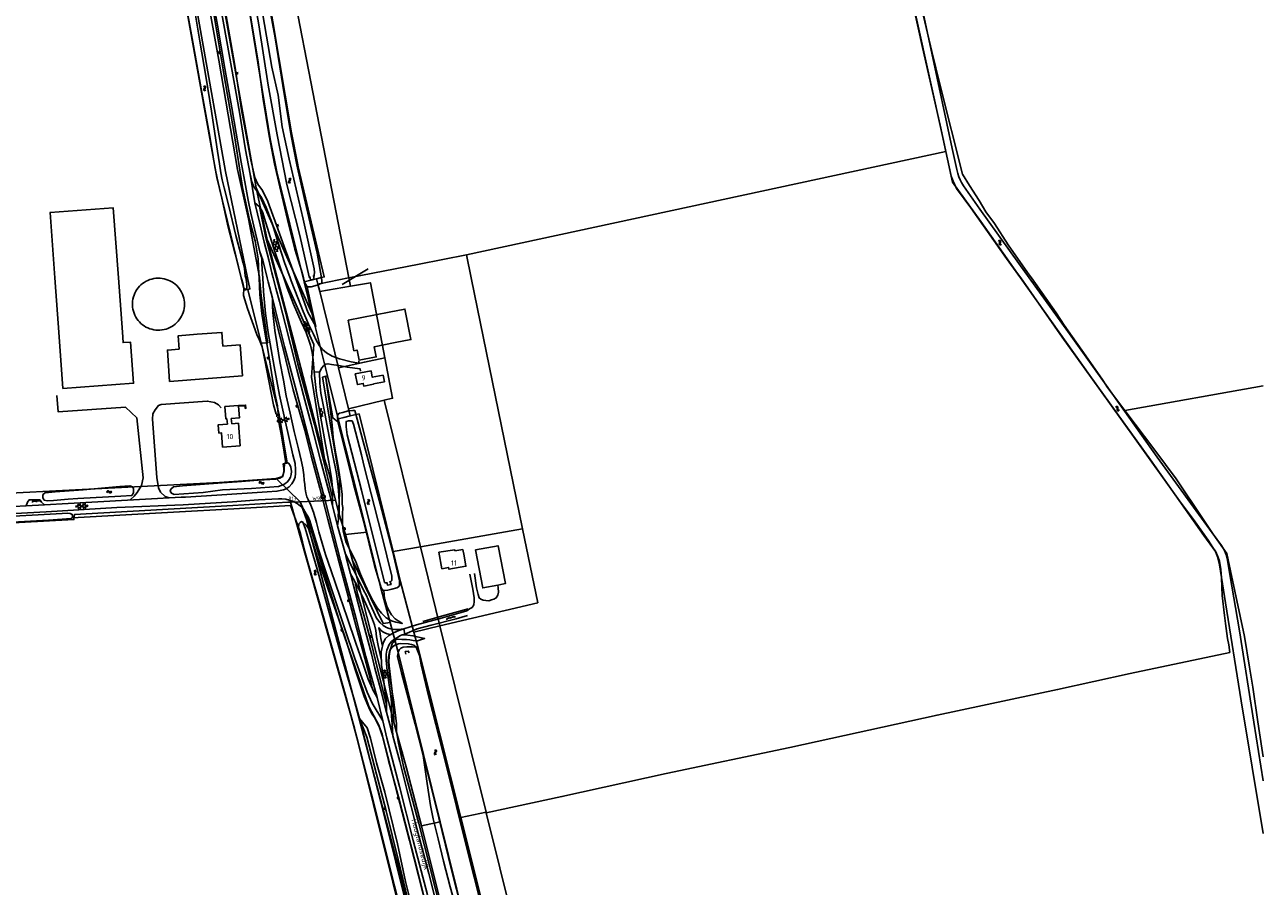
# Model space of a CAD drawing. Header units: metres. Extents: x 51973 to 58000, y 375000 to 380663.
# Tile 30 of 56: x 57402 to 58000, y 376706 to 377122. Entities that reach past the tile are written whole.
import ezdxf
from ezdxf.enums import TextEntityAlignment as Align

# ---------------------------------------------------------------- set-up
doc = ezdxf.new("R2010")
doc.units = ezdxf.units.M
doc.header["$LTSCALE"] = 0.1
doc.layers.get('0').update_dxf_attribs({"linetype": 'CONTINUOUS'})
doc.layers.add('B-WA-OG-TOPOGRAFIE-G', color=253, linetype='CONTINUOUS')
doc.styles.add('ISOCP', font='ISOCP.shx', dxfattribs={"height": 1.8})

# ---------------------------------------------------------------- blocks, each defined once
blk = doc.blocks.new('M01')
at = {"color": 0}
for radius in [1.05, 0.625]:
    blk.add_circle((0, 0), radius, dxfattribs=at)
blk = doc.blocks.new('BIJPIJL')
at = {"color": 0}
blk.add_line((0, 0), (1, 0), dxfattribs=at)
blk = doc.blocks.new('S016')
at = {"color": 0, "linetype": 'Continuous'}
for points in [[(0.01, -0.38), (2.65, 1.15)], [(2.65, -1.15), (0.01, 0.38)], [(5.07, -1.15), (1.09, 1.15)], [(1.09, -1.15), (5.07, 1.15)], [(6.16, -0.38), (3.51, 1.15)], [(3.51, -1.15), (6.16, 0.37)]]:
    blk.add_lwpolyline(points, dxfattribs=at)
blk = doc.blocks.new('S026')
at = {"color": 0}
for p, q in [((0, 0), (4.4, 0)), ((0.2, 0.5), (0.2, 0)), ((1.2, 0), (1.2, -0.5)), ((2.2, 0.5), (2.2, 0)), ((3.2, 0), (3.2, -0.5)), ((4.2, 0.5), (4.2, 0))]:
    blk.add_line(p, q, dxfattribs=at)
blk = doc.blocks.new('S012')
at = {"color": 0}
for p, q in [((1.18, 2.05), (0, 0)), ((1.18, -2.05), (0, 0)), ((1.4, 0), (0.21, -2.05)), ((1.4, 0), (0.22, 2.05))]:
    blk.add_line(p, q, dxfattribs=at)
blk = doc.blocks.new('S05')
at = {"color": 0}
for p, q in [((0.08, 0.3), (0.38, 0.59)), ((0.11, -0.19), (0.41, 0.09)), ((0.38, 0.59), (0.68, 0.71)), ((0.41, 0.09), (0.71, 0.21)), ((0.68, 0.71), (1.01, 0.62)), ((0.71, 0.21), (1.02, 0.12)), ((1.01, 0.62), (1.33, 0.37)), ((1.02, 0.12), (1.36, -0.12)), ((1.33, 0.37), (1.66, 0.13)), ((1.66, 0.13), (1.97, 0.04)), ((1.97, 0.04), (2.28, 0.16)), ((2.28, 0.16), (2.58, 0.44)), ((1.36, -0.12), (1.68, -0.37)), ((1.68, -0.37), (2, -0.46)), ((2, -0.46), (2.31, -0.33)), ((2.31, -0.33), (2.61, -0.05))]:
    blk.add_line(p, q, dxfattribs=at)
blk = doc.blocks.new('S04')
at = {"color": 0}
for p, q in [((0, 0.5), (0.5, 0.5)), ((0, 0.25), (1, 0.25)), ((0, 0), (0.5, 0)), ((0, -0.25), (1, -0.25)), ((0, -0.5), (0.5, -0.5))]:
    blk.add_line(p, q, dxfattribs=at)

msp = doc.modelspace()

# ---------------------------------------------------------------- linework, layer by layer
at = {"layer": 'B-WA-OG-TOPOGRAFIE-G'}
for points in [[(57515.359, 377000), (57515.288, 377002.031), (57514.95, 377009.207), (57513.39, 377017.96), (57510.786, 377028.056), (57507.353, 377043.691), (57503.285, 377069.735), (57498.456, 377097.666), (57493.42, 377128.483), (57489.997, 377145.027), (57487.119, 377159.334), (57483.844, 377175.523), (57481.028, 377192.766), (57477.253, 377215.653), (57473.78, 377231.601), (57472.81, 377235.911), (57470.692, 377248.484), (57467.794, 377267.376), (57465.202, 377282.03), (57464.52, 377286.107)], [(57809.045, 377250.171), (57802.904, 377279.777), (57802.161, 377281.873), (57800.885, 377282.08), (57799.563, 377281.512), (57798.859, 377280.009), (57799.906, 377275.481), (57810.812, 377225.61), (57826.216, 377154.474), (57845.336, 377067.767), (57849.418, 377049.099), (57850.33, 377046.729), (57851.92, 377043.148), (57858.833, 377033.813), (57876.123, 377009.382)], [(57803.124, 377278.315), (57810.851, 377241.007), (57827.786, 377161.904), (57830.408, 377150.789), (57835.248, 377129.809), (57840.074, 377109.436), (57844.038, 377092.892), (57854.865, 377050.158), (57858.305, 377044.651), (57862.868, 377037.389), (57866.057, 377031.89), (57870.229, 377026.369), (57876.942, 377016.057), (57886.297, 377002.683), (57888.197, 377000)], [(57799.274, 377277.055), (57809.886, 377228.471), (57817.249, 377194.646), (57825.865, 377155.25), (57835.614, 377111.355), (57844.044, 377073.868), (57846.783, 377061.143)], [(57545.485, 377000), (57543.451, 377011.97), (57537.195, 377038.834), (57533.535, 377054.711), (57530.791, 377068.614), (57527.629, 377087.959), (57523.048, 377115.901), (57518.831, 377139.489), (57513.619, 377166.345), (57507.679, 377195.347), (57503.677, 377217.682), (57502.539, 377222.671), (57501.928, 377223.484), (57500.562, 377223.897), (57499.318, 377224.059), (57497.574, 377223.909), (57496.289, 377223.467), (57494.957, 377222.962), (57494.397, 377222.37), (57494.12, 377221.45), (57494.201, 377219.795), (57495.276, 377211.584), (57498.338, 377197.093), (57501.761, 377179.538)], [(57501.44, 377224.79), (57505.53, 377208.7), (57515.8, 377160.27), (57531.01, 377070.1), (57533.988, 377054.577)], [(57514.807, 377226.952), (57558.62, 377000.02)], [(57532.938, 377000), (57531.589, 377003.821), (57527.461, 377015.193), (57523.7, 377025.491), (57519.651, 377036.918), (57516.957, 377042.197), (57514.792, 377045.28), (57513.286, 377048.513), (57511.368, 377056.998), (57506.935, 377081.184), (57503.675, 377102.662), (57499.289, 377127.521), (57496.03, 377144.409), (57494.935, 377154.591), (57494.2, 377165.677), (57493.455, 377179.262), (57492.691, 377193.464), (57492.263, 377208.202), (57492.138, 377217.292), (57492.314, 377219.225), (57492.701, 377220.993), (57493.278, 377221.91), (57494.957, 377222.962)], [(57492.79, 377222.98), (57495.363, 377148.567), (57513.992, 377043.513)], [(57492.79, 377222.98), (57496.15, 377205.89), (57505.93, 377158.67), (57520.78, 377067.17), (57523.95, 377051.24), (57536.601, 377000)], [(57539.91, 377000), (57539.455, 377000.518), (57535.088, 377020.574), (57528.693, 377045.096), (57524.072, 377069.19), (57519.73, 377093.12), (57515.29, 377122.251), (57509.608, 377154.528), (57501.122, 377198.238), (57496.415, 377219.342)], [(57497.966, 377219.44), (57499.07, 377219.53), (57499.681, 377219.313), (57503.427, 377200.747), (57513.591, 377147.807), (57521.542, 377101.768), (57524.529, 377088.232), (57526.477, 377072.972), (57529.868, 377057.337), (57536.575, 377028.334), (57541.914, 377004.412), (57542.095, 377002.587), (57541.786, 377000.199)], [(57822.602, 377188.134), (57831.949, 377146.117), (57840.058, 377108.552), (57849.892, 377062.457), (57852.072, 377052.412), (57852.54, 377050.516), (57853.127, 377048.799), (57853.754, 377047.33), (57854.397, 377046.133), (57855.392, 377044.43), (57863.157, 377033.28), (57882, 377006.925), (57886.998, 377000)], [(57501.761, 377179.538), (57506.291, 377158.414), (57508.801, 377140.354), (57511.777, 377123.742), (57514.97, 377104.167), (57517.341, 377086.34), (57520.162, 377068.64), (57522.821, 377055.083), (57525.822, 377041.852), (57529.742, 377025.547), (57532.66, 377013.941), (57535.765, 377003.574)], [(57472.878, 377171.454), (57494.889, 377048.452), (57506.695, 377000)], [(57478.995, 377165.062), (57499.127, 377051.491), (57509.798, 377000)], [(57515.617, 377000), (57515.588, 377000.366), (57510.22, 377028.49), (57504.884, 377052.412), (57495.944, 377105.158), (57485.229, 377164.609)], [(57514.429, 377018.209), (57512.89, 377025.021), (57511.339, 377031.262), (57510.136, 377037.601), (57508.793, 377044.586), (57506.777, 377055.974), (57504.265, 377069.977), (57502.238, 377082.217), (57498.901, 377101.091), (57495.311, 377122.167), (57491.83, 377140.709)], [(57479.422, 377136.175), (57483.408, 377113.93), (57487.698, 377089.646), (57491.546, 377068.257), (57493.156, 377058.504), (57494.051, 377053.644), (57495.05, 377048.259), (57497.322, 377038.51), (57500.156, 377026.054), (57503.889, 377011.681), (57506.512, 377000.777), (57506.761, 377000)], [(57496.239, 377133.778), (57499.871, 377114.208), (57503.211, 377095.455), (57505.827, 377080.125), (57508.82, 377061.847), (57510.973, 377050.074)], [(57508.885, 377000), (57508.665, 377001.09), (57508.331, 377004.591), (57507.707, 377007.154), (57505.926, 377013.944), (57504.189, 377020.516), (57500.698, 377034.703), (57498.474, 377043.56), (57497.531, 377047.44), (57496.964, 377050.709), (57496.257, 377055.049), (57495.314, 377061.182), (57493.989, 377069.725), (57492.433, 377080.576), (57489.798, 377096.51), (57486.692, 377114.423), (57484.044, 377130.77)], [(57846.783, 377061.143), (57615.452, 377011.171)], [(57846.783, 377061.143), (57849.969, 377046.338), (57863.666, 377027.325), (57881.404, 377002.187), (57882.938, 377000)], [(57510.973, 377050.074), (57511.91, 377046.441), (57512.647, 377044.443)], [(57510.973, 377050.074), (57513.361, 377036.307)], [(57534.17, 377053.63), (57533.988, 377054.577)], [(57534.17, 377053.63), (57546.78, 377000.48), (57544.817, 377000)], [(57530.309, 377000), (57527.621, 377007.395), (57524.757, 377016.468), (57521.696, 377026.541), (57518.794, 377034.094), (57516.553, 377038.862), (57514.65, 377041.653), (57513.206, 377043.602), (57512.647, 377044.443)], [(57513.992, 377043.513), (57533.297, 377000)], [(57513.992, 377043.513), (57519.183, 377018.581)], [(57414.459, 377031.598), (57444.978, 377033.817), (57447.452, 377000)], [(57513.361, 377036.307), (57515.833, 377025.743), (57517.886, 377017.319)], [(57513.361, 377036.307), (57515.426, 377034.599), (57515.523, 377034.443), (57517.075, 377031.935), (57518.587, 377026.646), (57522.084, 377015.276), (57526.114, 377003.277), (57527.234, 377000)], [(57523.837, 377000), (57523.515, 377001.263), (57518.417, 377020.21), (57515.523, 377034.443)], [(57414.423, 377031.596), (57414.459, 377031.598)], [(57416.77, 377000), (57414.459, 377031.598)], [(57516.711, 377006.766), (57516.609, 377009.023), (57516.387, 377010.436), (57515.797, 377012.698), (57514.429, 377018.209)], [(57517.886, 377017.319), (57520.115, 377008.753), (57521.502, 377002.487), (57522.16, 377000)], [(57519.183, 377018.581), (57527.471, 377000)], [(57519.183, 377018.581), (57524.063, 377000)], [(57519.243, 377000), (57517.177, 377008.589), (57515.797, 377012.698)], [(57615.452, 377011.171), (57592.66, 377006.73), (57558.62, 377000.02)], [(57617.737, 377000), (57615.452, 377011.171)], [(57882.801, 377000), (57876.123, 377009.382)], [(57517.098, 377000), (57516.981, 377001.875), (57516.711, 377006.766)], [(57535.765, 377003.574), (57536.717, 377000)], [(57447.452, 377000), (57449.366, 376973.844), (57449.692, 376968.795), (57453.294, 376969.058), (57454.753, 376949.124), (57420.675, 376946.631), (57418.847, 376971.611), (57416.77, 377000)], [(57479.34, 376987.313), (57479.302, 376988.311), (57479.186, 376989.304), (57478.991, 376990.283), (57478.718, 376991.245), (57478.37, 376992.181), (57477.949, 376993.087), (57477.457, 376993.957), (57476.897, 376994.784), (57476.274, 376995.565), (57475.59, 376996.294), (57474.851, 376996.966), (57474.061, 376997.577), (57473.224, 376998.123), (57472.347, 376998.601), (57471.434, 376999.008), (57470.493, 376999.342), (57469.527, 376999.599), (57468.544, 376999.779), (57467.55, 376999.88), (57466.552, 376999.902), (57465.554, 376999.844), (57464.564, 376999.707), (57463.589, 376999.492), (57462.633, 376999.201), (57461.704, 376998.834), (57460.807, 376998.394), (57459.947, 376997.885), (57459.131, 376997.309), (57458.363, 376996.67), (57457.648, 376995.971), (57456.991, 376995.219), (57456.396, 376994.416), (57455.867, 376993.569), (57455.406, 376992.682), (57455.018, 376991.762), (57454.704, 376990.813), (57454.466, 376989.843)], [(57506.695, 377000), (57508.122, 376994.145), (57509.909, 376994.445)], [(57506.761, 377000), (57507.068, 376999.043)], [(57507.068, 376999.043), (57507.677, 376996.805), (57508.015, 376995.026), (57508.725, 376994.584), (57509.316, 376994.566), (57509.506, 376995.335), (57509.397, 376996.706), (57509.23, 376998.292)], [(57509.23, 376998.292), (57508.885, 377000)], [(57509.798, 377000), (57510.896, 376994.7), (57509.909, 376994.445)], [(57515.639, 376992.042), (57515.359, 377000)], [(57519.558, 376968.662), (57519.26, 376970.346), (57516.287, 376991.397), (57515.617, 377000)], [(57518.49, 376982.835), (57517.506, 376993.483), (57517.098, 377000)], [(57596.676, 376702.057), (57589.804, 376728.247), (57583.09, 376754.333), (57577.046, 376777.799), (57575.046, 376786.061), (57572.305, 376797.381), (57571.003, 376802.058), (57566.84, 376817.26), (57562.143, 376835.336), (57558.007, 376851.045), (57554.652, 376863.625), (57551.506, 376876.188), (57546.979, 376893.857), (57540.088, 376919.794), (57533.376, 376945.152), (57527.7, 376966.867), (57523.324, 376984.243), (57521.767, 376990.198), (57519.692, 376998.131), (57519.243, 377000)], [(57522.16, 377000), (57523.465, 376995.069), (57525.196, 376988.583), (57528.147, 376977.45), (57530.526, 376967.823), (57533.611, 376955.808), (57536.844, 376943.348), (57540.522, 376929.49), (57544.891, 376912.596), (57549.238, 376896.414), (57550.818, 376890.086), (57553.26, 376880.306), (57556.994, 376866.607), (57557.419, 376865.047), (57559.464, 376857.151), (57560.779, 376852.073), (57564.272, 376838.458), (57566.943, 376828.582), (57569.552, 376818.462), (57571.3, 376811.576), (57574.419, 376799.863), (57576.71, 376790.628), (57576.801, 376790.286), (57579.509, 376780.124), (57579.841, 376778.903), (57583.227, 376766.46), (57586.833, 376752.32), (57590.883, 376736.527), (57597.248, 376712.348), (57602.469, 376691.936)], [(57550.852, 376893.831), (57547.624, 376907.392), (57542.104, 376929.176), (57534.044, 376958.387), (57528.028, 376983.576), (57523.837, 377000)], [(57524.063, 377000), (57532.394, 376968.276), (57546.903, 376912.639)], [(57527.234, 377000), (57528.87, 376995.211), (57531.999, 376987.38), (57535.663, 376978.85), (57538.049, 376973.657), (57539.389, 376970.019), (57540.096, 376967.548), (57540.901, 376963.981), (57541.488, 376960.495), (57541.693, 376958.512), (57542.015, 376954.678), (57544.566, 376954.563), (57545.572, 376956.555), (57546.519, 376957.611), (57547.524, 376958.303), (57548.547, 376958.582), (57550.36, 376958.18), (57553.825, 376957.709), (57557.827, 376956.957), (57564.162, 376956.044), (57564.306, 376954.99)], [(57527.471, 377000), (57541.834, 376967.801), (57540.702, 376952.126), (57546.903, 376912.639)], [(57563.436, 376959.778), (57563.545, 376958.783), (57559.879, 376959.563), (57554.089, 376960.975), (57550.648, 376962.289), (57547.871, 376963.842), (57546.026, 376965.387), (57544.486, 376967.189), (57543.147, 376969.698), (57541.556, 376972.898), (57539.226, 376977.67), (57536.574, 376983.872), (57534.106, 376990.332), (57530.782, 376998.699), (57530.309, 377000)], [(57538.553, 376995.666), (57540.203, 376988.162), (57542.725, 376976.498), (57538.851, 376983.443), (57534.972, 376994.241), (57532.938, 377000)], [(57533.297, 377000), (57540.809, 376983.069)], [(57536.601, 377000), (57537.07, 376998.1)], [(57536.717, 377000), (57537.247, 376998.008), (57538.553, 376995.666), (57540.435, 376995.688), (57543.331, 376996.569), (57545.624, 376997.526), (57545.706, 376998.7), (57545.485, 377000)], [(57537.07, 376998.1), (57543.1, 376999.58)], [(57537.07, 376998.1), (57540.809, 376983.069)], [(57539.994, 377000), (57539.841, 377000.687)], [(57540.022, 376999.872), (57539.91, 377000)], [(57541.833, 377000), (57541.953, 376999.487), (57540.185, 376999.14), (57539.994, 377000)], [(57541.552, 377001.199), (57541.833, 377000)], [(57544.817, 377000), (57543.1, 376999.58)], [(57543.1, 376999.58), (57543.71, 376997.08)], [(57543.71, 376997.08), (57544.47, 376997.23), (57558.519, 377000)], [(57543.71, 376997.08), (57544.614, 376993.393)], [(57558.519, 377000), (57558.62, 377000.02)], [(57558.62, 377000.02), (57558.624, 377000)], [(57558.624, 377000), (57559.4, 376996)], [(57559.4, 376996), (57569.1, 376997.71), (57576.031, 376961.411)], [(57642.521, 376878.863), (57617.737, 377000)], [(58000, 376731.75), (57989.282, 376795.831), (57981.724, 376843.075), (57978.859, 376861.517), (57977.965, 376865.329), (57977.505, 376866.652), (57976.899, 376867.976), (57971.396, 376875.647), (57945.523, 376912.168), (57916.375, 376952.829), (57882.801, 377000)], [(57882.938, 377000), (57902.965, 376971.448), (57920.598, 376946.774), (57938.179, 376922.332), (57959.557, 376892.406), (57967.11, 376882.161), (57973.484, 376873.358), (57975.623, 376869.817), (57977.19, 376867.732), (57978.282, 376865.052), (57978.931, 376863.247), (57979.47, 376859.222), (57979.867, 376855.288), (57979.956, 376850.551), (57980.21, 376846.706), (57981.279, 376837.069), (57981.818, 376833.045), (57982.829, 376825.834), (57983.391, 376822.79), (57983.96, 376819.169)], [(57886.998, 377000), (57905.638, 376974.17), (57924.123, 376948.205), (57948.876, 376913.51), (57975.311, 376876.942), (57979.885, 376870.757), (57981.333, 376868.376), (57982.155, 376866.293), (57982.697, 376863.697), (57983.849, 376856.789), (57988.568, 376829.508), (57995.509, 376785.524), (58000, 376757.183)], [(57888.197, 377000), (57900.07, 376983.234), (57903.881, 376977.144), (57914.415, 376962.329), (57922.539, 376950.628), (57924.91, 376947.139), (57933.268, 376935.945)], [(57508.015, 376995.026), (57507.818, 376991.526)], [(57507.818, 376991.526), (57509.792, 376985.198)], [(57509.909, 376994.445), (57516.394, 376968.439)], [(57515.639, 376992.042), (57516.756, 376982.789), (57518.103, 376973.829), (57519.664, 376964.446), (57521.376, 376954.289), (57522.992, 376944.231), (57524.166, 376938.28), (57524.635, 376934.343)], [(57544.614, 376993.393), (57559.4, 376996)], [(57544.614, 376993.393), (57553.627, 376956.629)], [(57454.466, 376989.843), (57454.306, 376988.857), (57454.225, 376987.862), (57454.223, 376986.863), (57454.301, 376985.867), (57454.458, 376984.881), (57454.692, 376983.91), (57455.003, 376982.961), (57455.388, 376982.039), (57455.845, 376981.151), (57456.371, 376980.303), (57456.963, 376979.498), (57457.617, 376978.743), (57458.329, 376978.043), (57459.095, 376977.401), (57459.908, 376976.822), (57460.766, 376976.31), (57461.661, 376975.867), (57462.589, 376975.497), (57463.543, 376975.202), (57464.517, 376974.983), (57465.506, 376974.843), (57466.503, 376974.781), (57467.501, 376974.799), (57468.495, 376974.896), (57469.479, 376975.072), (57470.445, 376975.326), (57471.387, 376975.655), (57472.301, 376976.058), (57473.18, 376976.532), (57474.018, 376977.075), (57474.811, 376977.683), (57475.553, 376978.352), (57476.239, 376979.077), (57476.866, 376979.855), (57477.429, 376980.68), (57477.924, 376981.547), (57478.349, 376982.451), (57478.701, 376983.385), (57478.978, 376984.345), (57479.177, 376985.324), (57479.298, 376986.315), (57479.34, 376987.313)], [(57523.613, 376934.197), (57522.352, 376938.669), (57520.052, 376950.397), (57518.136, 376960.28), (57516.899, 376966.741), (57515.605, 376969.92), (57514.286, 376972.713), (57509.792, 376985.198)], [(57521.767, 376990.198), (57521.869, 376986.622), (57521.962, 376983.391), (57523.031, 376974.705), (57524.08, 376967.784), (57525.359, 376959.608), (57527.125, 376950.671), (57528.441, 376943.115), (57530.346, 376934.781), (57532.217, 376925.902), (57534.372, 376917.498), (57535.701, 376911.977), (57536.516, 376908.226), (57536.929, 376904.958), (57537.187, 376902.364), (57537.361, 376900.275), (57537.64, 376898.117), (57537.899, 376896.309), (57538.47, 376894.295), (57539.354, 376892.431), (57540.337, 376890.263), (57541.657, 376886.861), (57543.127, 376881.878), (57544.169, 376877.348), (57545.748, 376871.897), (57547.485, 376866.406), (57550.098, 376858.537), (57554.317, 376846.396), (57557.848, 376835.951), (57562.075, 376823.688), (57565.392, 376813.926)], [(57521.869, 376986.622), (57524.097, 376977.012), (57526.983, 376965.704), (57529.476, 376955.184), (57531.837, 376945.952), (57534.936, 376935.376), (57537.428, 376926.479), (57540.535, 376914.152), (57544.663, 376898.521), (57548.587, 376883.514), (57554.03, 376862.597), (57557.854, 376848.116), (57562.431, 376831.079), (57566.395, 376816.349), (57568.553, 376808.516), (57570.128, 376801.471)], [(57558.31, 376979.61), (57561.14, 376964.86), (57562.66, 376965.16), (57563.59, 376960.26), (57571.91, 376961.89), (57570.95, 376966.8), (57581.04, 376968.78), (57588.63, 376970.26), (57585.74, 376985), (57578.19, 376983.51), (57558.31, 376979.61)], [(57391.054, 376889.341), (57402.872, 376890.008), (57411.724, 376890.508), (57434.669, 376891.803), (57477.817, 376894.08), (57479.864, 376894.212), (57494.918, 376895.185), (57519.21, 376896.755), (57523.928, 376896.995), (57527.156, 376897.62), (57528.477, 376898.156), (57529.803, 376899.175), (57531.112, 376900.612), (57532.077, 376902.162), (57532.732, 376903.836), (57532.877, 376905.605), (57532.898, 376907.538), (57532.701, 376910.459), (57531.573, 376914.664), (57528.099, 376930.301), (57525.202, 376943.416), (57522.688, 376957.325), (57519.812, 376973.63), (57518.49, 376982.835)], [(57540.809, 376983.069), (57548.351, 376952.751)], [(57476.798, 376965.574), (57476.32, 376972.133), (57485.46, 376972.84)], [(57506.249, 376967.722), (57497.87, 376967.13), (57497.4, 376973.69), (57485.46, 376972.84)], [(57507.37, 376952.68), (57506.249, 376967.722)], [(57516.394, 376968.439), (57519.558, 376968.662)], [(57516.394, 376968.439), (57524.98, 376934.007)], [(57476.798, 376965.574), (57471.08, 376965.14), (57472.14, 376950.08), (57507.37, 376952.68)], [(57553.627, 376956.629), (57566.197, 376959.394), (57576.031, 376961.411)], [(57576.031, 376961.411), (57579.75, 376941.93), (57575.651, 376940.939)], [(57550.818, 376890.086), (57550.852, 376893.831), (57550.882, 376897.074), (57550.348, 376903.387), (57548.963, 376911.08), (57547.389, 376919.562), (57545.537, 376930.476), (57544.191, 376937.932), (57543.05, 376944.281), (57542.599, 376948.598), (57542.015, 376954.678)], [(57544.566, 376954.563), (57544.702, 376949.171), (57545.227, 376944.445), (57546.681, 376937.11), (57548.711, 376925.96), (57550.745, 376914.999), (57552.73, 376905.621), (57553.518, 376899.289), (57553.872, 376895.085), (57553.983, 376891.725), (57553.859, 376888.997), (57553.672, 376886.901), (57553.594, 376885.078), (57553.64, 376883.465), (57553.26, 376880.306)], [(57553.627, 376956.629), (57558.49, 376936.79)], [(57575.83, 376949.91), (57575.23, 376953.05), (57569.98, 376952.04), (57569.38, 376955.13), (57561.77, 376953.63), (57562.78, 376948.52), (57565.6, 376949.08), (57565.86, 376947.81), (57570.64, 376948.73), (57570.62, 376948.86), (57575.83, 376949.91)], [(57554.057, 376885.832), (57554.109, 376903.061), (57546, 376952.091), (57547.775, 376952.589)], [(57550.986, 376932.385), (57547.407, 376952.784)], [(57554.967, 376899.604), (57553.586, 376909.035), (57552.088, 376916.879), (57551.094, 376922.999), (57550.583, 376928.904), (57549.786, 376935.915), (57547.421, 376952.705)], [(57547.775, 376952.589), (57548.351, 376952.751)], [(57548.351, 376952.751), (57553.51, 376932.01)], [(57453.091, 376892.775), (57455.125, 376894.631), (57456.439, 376896.413), (57458.626, 376899.806), (57459.371, 376903.52), (57456.428, 376932.387), (57450.907, 376937.545), (57418.326, 376935.403), (57417.82, 376943.258)], [(58000, 376947.946), (57933.268, 376935.945)], [(57471.957, 376893.771), (57470.014, 376894.473), (57467.839, 376896.615), (57466.827, 376898.599), (57466.067, 376903.574), (57463.904, 376931.838), (57464.105, 376934.386), (57465.141, 376936.386), (57466.785, 376938.337), (57468.054, 376938.845), (57490.345, 376940.518), (57493.837, 376939.882), (57495.727, 376938.79), (57497.012, 376937.361)], [(57500.048, 376929.468), (57499.86, 376931.961), (57499.332, 376931.922), (57498.882, 376937.905), (57505.382, 376938.387)], [(57505.406, 376938.064), (57505.831, 376932.41), (57501.942, 376932.118), (57502.129, 376929.625)], [(57505.382, 376938.387), (57508.872, 376938.646), (57508.991, 376937.06), (57508.662, 376937.035), (57508.567, 376938.302), (57505.406, 376938.064)], [(57505.406, 376938.064), (57505.382, 376938.387)], [(57558.49, 376936.79), (57575.651, 376940.939)], [(57558.49, 376936.79), (57559.33, 376933.37)], [(57575.651, 376940.939), (57593.19, 376870.18)], [(57523.845, 376933.012), (57523.846, 376933.672), (57524.143, 376934.146), (57524.611, 376933.989), (57525.047, 376932.946)], [(57524.43, 376932.787), (57526.052, 376924.638), (57526.9, 376918.874), (57528.335, 376910.717)], [(57528.893, 376910.599), (57524.98, 376934.007)], [(57550.986, 376932.385), (57553.336, 376930.542)], [(57577.421, 376849.278), (57579.348, 376849.743), (57581.829, 376850.393), (57582.722, 376850.754), (57583.182, 376851.461), (57583.137, 376853.727), (57579.721, 376868.245), (57573.774, 376890.881), (57565.541, 376921.059), (57561.539, 376935.923), (57560.622, 376935.969), (57558.392, 376935.77), (57555.728, 376935.009), (57554.156, 376934.764), (57553.578, 376934.241), (57553.173, 376933.386), (57553.336, 376930.542), (57556.16, 376919.929), (57560.943, 376900.39), (57565.684, 376882.685), (57571.041, 376861.074), (57574.302, 376850.3), (57574.905, 376849.42), (57575.604, 376849.074), (57577.421, 376849.278)], [(57553.51, 376932.01), (57556.34, 376932.67), (57559.33, 376933.37)], [(57553.51, 376932.01), (57567.313, 376877.23)], [(57564.716, 376914.603), (57561, 376929.405), (57560.212, 376931.004), (57558.497, 376930.99), (57557.337, 376930.649), (57557.357, 376928.103), (57557.942, 376924.178), (57564.853, 376897.446), (57575.946, 376852.927), (57576.412, 376852.734), (57577.009, 376852.777)], [(57559.33, 376933.37), (57563.64, 376934.37), (57580.053, 376867.881)], [(57933.268, 376935.945), (57947.606, 376916.779), (57958.047, 376902.919), (57970.955, 376883.518), (57975.892, 376876.219), (57982.39, 376866.958), (57984.134, 376858.569), (57990.884, 376826.923), (57993.386, 376812), (57994.945, 376802.352), (57997.374, 376785.583), (57999.353, 376772.981), (58000, 376768.787)], [(57500.048, 376929.468), (57495.68, 376929.14), (57495.97, 376925.07), (57497.24, 376925.16), (57497.73, 376918.29), (57506.2, 376918.92)], [(57506.2, 376918.92), (57505.39, 376929.87), (57502.129, 376929.625)], [(57546.903, 376912.639), (57549.11, 376905.356), (57552.204, 376892.61)], [(57578.641, 376853.131), (57579.37, 376853.895), (57579.353, 376856.053), (57574.547, 376875.607), (57565.974, 376909.576), (57564.716, 376914.603)], [(57497.616, 376900.999), (57504.763, 376901.479), (57514.915, 376902.31), (57523.403, 376902.856), (57525.416, 376903.282), (57526.486, 376904.009), (57527.047, 376905.084), (57527.353, 376906.496), (57527.406, 376907.825), (57527.554, 376910.012), (57527.846, 376910.657), (57528.335, 376910.717), (57528.695, 376910.761), (57529.592, 376910.57), (57530.276, 376909.781), (57530.605, 376908.629), (57530.985, 376906.46), (57530.824, 376905.01), (57530.477, 376903.777), (57529.951, 376902.649), (57529.049, 376901.47), (57527.253, 376900.184), (57524.711, 376899.328), (57511.732, 376898.403), (57497.773, 376897.661)], [(57523.537, 376903.207), (57526.814, 376904.092), (57527.524, 376906.769), (57526.962, 376910.206), (57528.893, 376910.599)], [(57369.808, 376894.759), (57496.263, 376901.185)], [(57497.773, 376897.661), (57488.332, 376896.464), (57474.447, 376895.505), (57473.126, 376896.005), (57472.473, 376897.091), (57472.69, 376897.996), (57474.13, 376899.169), (57478.388, 376899.62), (57497.616, 376900.999)], [(57523.537, 376903.207), (57496.263, 376901.185)], [(57535.225, 376891.882), (57523.537, 376903.207)], [(57423.205, 376893.163), (57416.114, 376892.521), (57413.04, 376892.447), (57411.634, 376892.739), (57410.919, 376893.789), (57410.998, 376894.978), (57411.277, 376895.738), (57412.119, 376896.222), (57416.893, 376896.681), (57430.454, 376897.716), (57448.108, 376899.275), (57452.98, 376899.617)], [(57453.954, 376894.904), (57448.697, 376894.562), (57427.936, 376893.44), (57423.205, 376893.163)], [(57453.954, 376894.904), (57454.725, 376896.233), (57454.709, 376898.17), (57454.259, 376899.107), (57452.98, 376899.617)], [(57575.604, 376849.074), (57575.828, 376845.168), (57577.051, 376841.486), (57577.625, 376840.102), (57579.213, 376837.316), (57581.085, 376835.318), (57582.527, 376834.406), (57583.828, 376833.662), (57584.437, 376833.163), (57581.419, 376833.694), (57579.269, 376834.455), (57576.767, 376835.931), (57574.387, 376838.041), (57572.274, 376840.697), (57570.285, 376844.304), (57568.461, 376847.649), (57566.498, 376851.774), (57564.365, 376856.936), (57561.833, 376863.386), (57559.17, 376868.74), (57557.276, 376872.583), (57556.524, 376875.189), (57555.861, 376877.645), (57555.644, 376881.189), (57555.586, 376883.57), (57555.685, 376885.931), (57555.824, 376889.089), (57555.532, 376890.734), (57555.502, 376895.461), (57554.967, 376899.604)], [(57191.416, 376870.427), (57302.596, 376876.592), (57425.971, 376883.304), (57426.238, 376885.723), (57502.685, 376890.103), (57529.225, 376891.754), (57530.484, 376891.781)], [(57575.046, 376786.061), (57569.912, 376794.583), (57567.53, 376799.967), (57564.979, 376806.919), (57561.604, 376816.297), (57556.737, 376830.475), (57552.088, 376844.56), (57547.863, 376857.095), (57544.084, 376868.929), (57540.714, 376879.925), (57539.874, 376882.669), (57539.04, 376884.619), (57538.12, 376886.143), (57536.718, 376888.421), (57535.354, 376889.808), (57533.742, 376891.062), (57531.889, 376892.055), (57529.938, 376892.749), (57528.301, 376893.11), (57526.361, 376893.391), (57524.791, 376893.317), (57515.022, 376892.791), (57502.578, 376891.903), (57478.746, 376890.456), (57446.687, 376889.122), (57412.533, 376887.112), (57373.492, 376884.929)], [(57402.872, 376890.008), (57403.525, 376891.793), (57404.343, 376892.793), (57409.545, 376892.824), (57410.363, 376891.8), (57411.724, 376890.508)], [(57534.398, 376879.562), (57530.552, 376890.054), (57503.24, 376888.515), (57473.978, 376886.939), (57425.074, 376884.228)], [(57530.484, 376891.781), (57535.225, 376891.882)], [(57530.484, 376891.781), (57561.33, 376782.52), (57598.312, 376634.451)], [(57535.225, 376891.882), (57552.204, 376892.61)], [(57535.225, 376891.882), (57538.24, 376883.36), (57603.75, 376635.38), (57661.03, 376410.47), (57667.55, 376382.86), (57717.931, 376143.206)], [(57535.225, 376891.882), (57538.995, 376883), (57546.072, 376859.954), (57555.298, 376830.615), (57568.38, 376793.076), (57571.967, 376786.061), (57573.074, 376783.956), (57574.001, 376781.766), (57574.707, 376779.622), (57575.241, 376777.429), (57587.971, 376728.253), (57616.358, 376616.441), (57662.021, 376433.442), (57692.535, 376313.692), (57706.633, 376250.038), (57734.592, 376118.988)], [(57552.204, 376892.61), (57554.057, 376885.832)], [(57331.137, 376878.217), (57316.77, 376877.819), (57315.975, 376878.29), (57315.775, 376878.979), (57315.806, 376879.599), (57315.958, 376880.105), (57316.447, 376880.366), (57317.851, 376880.556), (57322.057, 376880.815), (57351.481, 376882.483), (57385.247, 376884.322), (57420.337, 376886.272), (57422.918, 376886.397), (57424.213, 376886.3), (57425.108, 376885.792), (57425.295, 376885.219), (57425.231, 376884.702), (57425.074, 376884.228), (57424.622, 376883.819), (57413.706, 376883.045), (57381.902, 376881.201), (57342.023, 376879.103), (57331.137, 376878.217)], [(57554.057, 376885.832), (57556.991, 376876.178)], [(57537.483, 376867.946), (57535.281, 376876.585), (57534.398, 376879.562), (57534.606, 376881.321), (57535.204, 376881.982), (57535.867, 376882.311), (57536.506, 376882.019), (57537.656, 376879.139), (57543.364, 376859.35), (57550.007, 376835.531), (57555.32, 376816.719), (57561.48, 376795.924), (57563.746, 376787.204), (57566.326, 376777.276), (57571.141, 376758.787), (57575.675, 376740.604), (57581.371, 376717.784), (57585.628, 376700.288)], [(57585.377, 376688.033), (57578.429, 376715.267), (57570.84, 376745.647), (57562.998, 376776.313), (57556.831, 376798.973), (57546.265, 376836.809), (57538.976, 376862.036), (57537.483, 376867.946), (57535.281, 376876.585), (57534.398, 376879.562), (57534.606, 376881.321), (57535.204, 376881.982), (57535.867, 376882.311), (57536.506, 376882.019), (57537.656, 376879.139), (57543.364, 376859.35), (57550.007, 376835.531), (57555.32, 376816.719), (57561.48, 376795.924), (57563.746, 376787.204), (57566.326, 376777.276), (57571.141, 376758.787), (57575.675, 376740.604), (57581.371, 376717.784), (57585.628, 376700.288)], [(57536.506, 376882.019), (57538.06, 376880.642), (57539.278, 376878.982), (57543.598, 376865.046), (57548.65, 376849.629), (57556.534, 376827.289), (57561.886, 376810.397), (57566.09, 376797.819), (57568.292, 376792.514), (57569.67, 376789.87), (57571.005, 376787.653), (57572.224, 376785.398), (57573.525, 376782.872), (57574.865, 376778.593), (57577.866, 376766.931), (57583.178, 376747.58), (57590.391, 376719.439), (57599.29, 376684.427)], [(57556.991, 376876.178), (57567.313, 376877.23)], [(57567.313, 376877.23), (57573.97, 376850.81), (57578.566, 376833.638)], [(57593.19, 376870.18), (57642.521, 376878.863)], [(57642.521, 376878.863), (57649.861, 376843.133)], [(57556.991, 376876.178), (57560.491, 376863.551)], [(57630.553, 376851.705), (57623.321, 376850.327), (57619.834, 376868.625), (57630.721, 376870.7), (57634.208, 376852.402), (57633.436, 376852.255)], [(57556.994, 376866.607), (57560.862, 376859.065), (57563.84, 376853.29), (57565.81, 376849.297), (57567.133, 376846.58), (57568.842, 376842.847), (57570.799, 376838.595), (57572.09, 376835.626), (57573.776, 376833.436), (57575.303, 376832.141), (57576.842, 376831.196), (57578.139, 376830.63), (57579.355, 376830.347), (57580.883, 376830.207), (57582.42, 376830.251), (57585.253, 376830.585)], [(57580.053, 376867.881), (57593.19, 376870.18)], [(57580.053, 376867.881), (57583.65, 376853.31), (57590.12, 376828.93)], [(57593.19, 376870.18), (57602.67, 376831.93)], [(57602.145, 376867.593), (57609.773, 376868.747), (57609.85, 376868.242), (57613.633, 376868.814), (57614.266, 376865.863), (57615.181, 376860.79), (57607.007, 376859.316), (57606.851, 376860.18), (57603.588, 376859.592), (57602.145, 376867.593)], [(57560.491, 376863.551), (57575.184, 376833.112), (57578.566, 376833.638)], [(57560.491, 376863.551), (57572.504, 376816.338), (57580.42, 376785.326)], [(57574.385, 376815.201), (57572.795, 376822.436), (57572.104, 376826.764), (57571.674, 376829.716), (57571.051, 376832.468), (57570.176, 376835.024), (57568.95, 376837.761), (57566.856, 376842.566), (57564.876, 376846.864), (57562.756, 376851.27), (57561.793, 376853.022), (57560.785, 376854.857), (57559.464, 376857.151)], [(57576.801, 376794.048), (57573.022, 376809.346), (57569.264, 376824.629), (57565.846, 376837.206), (57562.885, 376847.509), (57561.793, 376853.022)], [(57576.937, 376853.029), (57577.332, 376851.658), (57579.029, 376851.985), (57578.515, 376853.502)], [(57585.253, 376830.585), (57591.314, 376832.432), (57603.857, 376835.801), (57612.967, 376838.371), (57615.663, 376839.27), (57616.963, 376840.163), (57618.152, 376840.858), (57618.998, 376842.167), (57619.139, 376843.72), (57619.102, 376845.51), (57618.467, 376849.69), (57617.099, 376856.935)], [(57619.317, 376857.278), (57620.315, 376850.372), (57621.109, 376847.091), (57621.556, 376845.502), (57622.391, 376844.82), (57623.446, 376844.355), (57624.737, 376844.176), (57626.194, 376844.147), (57627.492, 376844.476), (57628.641, 376844.869), (57629.801, 376845.489), (57630.584, 376846.827), (57630.905, 376848.295), (57630.694, 376850.284), (57630.553, 376851.705)], [(57630.553, 376851.705), (57630.542, 376851.814)], [(57633.436, 376852.255), (57630.553, 376851.705)], [(57649.861, 376843.133), (57602.67, 376831.93)], [(57585.644, 376828.009), (57591.606, 376830.534), (57598.357, 376832.359), (57610.524, 376835.436), (57615.94, 376836.988)], [(57594.35, 376834.164), (57603.364, 376836.726), (57616.278, 376840.159)], [(57578.98, 376827.878), (57577.181, 376828.083), (57576.024, 376828.547), (57575.138, 376829.099), (57574.304, 376829.667), (57573.183, 376831.099), (57573.814, 376828.359), (57574.014, 376826.783), (57574.162, 376825.938), (57574.916, 376822.134)], [(57579.841, 376778.903), (57579.581, 376784.491), (57579.334, 376788.309), (57579.271, 376792.238), (57579.2, 376795.146), (57578.81, 376799.257), (57578.15, 376803.571), (57577.113, 376810.232), (57576.666, 376815.373), (57576.651, 376818.367), (57577.002, 376820.196), (57577.49, 376821.452), (57578.101, 376823.014), (57579.267, 376824.389), (57580.164, 376825.159), (57581.807, 376826.235), (57583.651, 376827.341), (57584.416, 376827.598), (57585.644, 376828.009), (57585.253, 376830.585), (57582.734, 376829.804), (57579.961, 376828.503), (57578.98, 376827.878), (57578.048, 376827.285), (57576.267, 376825.674), (57575.217, 376823.685), (57574.916, 376822.134), (57574.815, 376821.612), (57574.309, 376819.366), (57574.311, 376816.474), (57574.385, 376815.201), (57574.516, 376812.969), (57575.049, 376809.035), (57575.682, 376803.815)], [(57578.566, 376833.638), (57581.004, 376824.529)], [(57590.12, 376828.93), (57602.67, 376831.93)], [(57590.12, 376828.93), (57592.18, 376821.17), (57612.67, 376739.42)], [(57602.67, 376831.93), (57624.94, 376742.05)], [(57603.221, 376694.049), (57592.399, 376736.527), (57585.127, 376763.993), (57582.446, 376776.077), (57581.758, 376781.103), (57581.682, 376784.646), (57581.078, 376790.207), (57580.236, 376796.325), (57579.308, 376802.124), (57578.223, 376807.957), (57578.004, 376811.938), (57577.712, 376814.978), (57577.879, 376816.936), (57578.167, 376818.634), (57578.503, 376820.273), (57579.547, 376821.629), (57580.94, 376822.726), (57582.578, 376823.374), (57583.501, 376823.448), (57587.347, 376823.376), (57588.936, 376823.062), (57590.064, 376822.644), (57591.105, 376821.774)], [(57580.42, 376785.326), (57580.279, 376791.528), (57579.595, 376800.304), (57578.113, 376812.641), (57577.967, 376814.842), (57578.066, 376817.046), (57578.309, 376818.679), (57578.694, 376820.285), (57579.704, 376823.746), (57581.004, 376824.529)], [(57579.457, 376824.498), (57581.145, 376825.285), (57582.519, 376825.501), (57584.28, 376825.458), (57586.482, 376825.348), (57588.179, 376825.174), (57589.776, 376824.891), (57591.771, 376824.696), (57595.249, 376825.886), (57589.626, 376827.22), (57587.109, 376827.492), (57584.416, 376827.598)], [(57581.004, 376824.529), (57582.58, 376818.64), (57602.739, 376737.291)], [(57591.105, 376821.774), (57589.352, 376821.862), (57587.801, 376821.926), (57586.672, 376821.926), (57584.911, 376821.703), (57583.743, 376821.178), (57583.156, 376820.491), (57582.575, 376819.651), (57582.287, 376818.314), (57582.178, 376817.152), (57584.104, 376809.242), (57590.618, 376784.516), (57594.549, 376769.413), (57597.988, 376756.202), (57602.139, 376739.256), (57608.457, 376713.513), (57613.016, 376695.227)], [(57623.656, 376692.875), (57616.966, 376719.423), (57610.63, 376744.686), (57604.263, 376770.457), (57597.253, 376797.593), (57593.551, 376813.235), (57592.703, 376817.59), (57591.105, 376821.774), (57589.352, 376821.862), (57587.801, 376821.926), (57586.672, 376821.926), (57584.911, 376821.703), (57583.743, 376821.178), (57583.156, 376820.491), (57582.575, 376819.651), (57582.287, 376818.314), (57582.178, 376817.152), (57584.104, 376809.242), (57590.618, 376784.516), (57594.549, 376769.413), (57597.988, 376756.202), (57602.139, 376739.256), (57608.457, 376713.513), (57613.016, 376695.227)], [(57586.188, 376818.322), (57585.928, 376819.597), (57587.354, 376819.83), (57587.772, 376818.928)], [(57983.96, 376819.169), (57935.837, 376808.993), (57900.73, 376801.181), (57842.583, 376788.893), (57771.504, 376773.316), (57711.846, 376760.686), (57661.496, 376749.551), (57625.03, 376741.686)], [(57565.392, 376813.926), (57568.017, 376806.285), (57570.106, 376801.512), (57570.128, 376801.471), (57572.305, 376797.381)], [(57575.682, 376803.815), (57576.279, 376799.77), (57576.796, 376795.4), (57576.801, 376794.048), (57576.808, 376792.342), (57576.801, 376790.286)], [(57630.84, 376512.155), (57632.924, 376512.394), (57633.718, 376512.818), (57634.064, 376513.719), (57633.982, 376515.766), (57631.357, 376527.073), (57626.247, 376546.775), (57620.869, 376568.114), (57616.724, 376584.4), (57611.056, 376604.758), (57606.062, 376623.864), (57601.718, 376643.554), (57597.255, 376659.589), (57592.113, 376679.286), (57587.146, 376699.818), (57582.524, 376719.147), (57576.72, 376742.62), (57571.953, 376760.307), (57567.346, 376778.278), (57563.746, 376787.204)], [(57638.713, 376505.718), (57633.128, 376528.113), (57627.175, 376549.608), (57622.652, 376569.256), (57616.995, 376590.723), (57609.643, 376621.281), (57601.726, 376650.555), (57594.763, 376676.338), (57589.785, 376693.743), (57586.04, 376708.525), (57582.154, 376726.714), (57576.032, 376751.686), (57571.992, 376765.785), (57569.18, 376777.786), (57567.445, 376782.662), (57563.746, 376787.204)], [(57580.42, 376785.326), (57586.444, 376763.223), (57593.749, 376735.364)], [(57594.549, 376769.413), (57596.41, 376755.856), (57598.105, 376745.236), (57599.388, 376738.785), (57601.82, 376729.075), (57604.429, 376718.418), (57607.565, 376705.965), (57610.65, 376694.965), (57613.388, 376685.149), (57616.513, 376672.337), (57619.287, 376660.796), (57624.07, 376641.529), (57627.769, 376623.788), (57629.922, 376610.773), (57630.869, 376603.45), (57631.813, 376597.219), (57633.805, 376587.478)], [(57612.67, 376739.42), (57624.94, 376742.05)], [(57612.67, 376739.42), (57646.21, 376605.61)], [(57624.94, 376742.05), (57625.03, 376741.686)], [(57625.03, 376741.686), (57658.12, 376608.17)], [(57593.749, 376735.364), (57602.739, 376737.291)], [(57593.749, 376735.364), (57635.235, 376568.816)], [(57602.739, 376737.291), (57631.106, 376622.823)]]:
    msp.add_lwpolyline(points, dxfattribs=at)

# ---------------------------------------------------------------- block references
for name, p, rotation in [('S04', (57496.435, 377108.907), 188.9814470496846), ('S04', (57504.271, 377098.797), 9.392564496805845), ('S05', (57488.612, 377092.849), 283.5358563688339), ('S05', (57530.341, 377045.702), 95.62506009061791), ('S04', (57511.883, 377023.705), 194.1273819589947), ('S04', (57523.855, 377025.214), 19.80242259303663), ('S016', (57522.508, 377018.58), 286.1501353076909), ('S05', (57873.589, 377015.865), 114.515070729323), ('S016', (57537.095, 376979.074), 294.1311252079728), ('S04', (57531.39, 376969.326), 13.72461591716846), ('S04', (57520.18, 376961.421), 189.9294552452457), ('S04', (57534.034, 376938.141), 195.5313147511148), ('S012', (57544.751, 376934.864), 10.42265453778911), ('S05', (57930.536, 376935.908), 124.7712916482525), ('S016', (57529.997, 376932.064), 192.479071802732), ('S05', (57515.218, 376900.899), 1.432096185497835), ('S05', (57441.673, 376896.413), 5.967037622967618), ('S026', (57410.171, 376892.362), 183.6120749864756), ('S016', (57426.766, 376889.613), 3.211625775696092), ('S05', (57568.448, 376890.526), 97.93555037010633), ('S04', (57556.229, 376878.801), 7.083774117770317), ('S05', (57541.903, 376858.947), 287.2754202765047), ('S04', (57558.917, 376844.183), 194.2150066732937), ('S026', (57610.052, 376836.528), 195.0642339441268), ('S04', (57555.619, 376830.027), 199.6548031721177), ('S04', (57568.67, 376826.845), 14.99478145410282), ('S012', (57575.396, 376808.627), 7.181878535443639), ('S04', (57583.816, 376770.523), 14.56114614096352), ('S05', (57600.718, 376769.601), 95.22036163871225), ('S04', (57582.832, 376748.878), 194.9288404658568), ('S04', (57576.43, 376743.711), 194.447427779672)]:
    msp.add_blockref(name, p, dxfattribs=dict(at, rotation=rotation))
at = {"layer": 'B-WA-OG-TOPOGRAFIE-G', "color": 7, "xscale": 14.59096724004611, "yscale": 14.59096724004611, "rotation": 30.83108867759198}
msp.add_blockref('BIJPIJL', (57555.405, 376996.885), dxfattribs=at)
at = {"layer": 'B-WA-OG-TOPOGRAFIE-G'}
ref = msp.add_blockref('M01', (57546.26, 376894.43), dxfattribs=at)
ref.add_attrib('0', '813      W98', dxfattribs={"layer": '0', "color": 0, "height": 1.8, "style": 'ISOCP'}).set_placement((57546.26, 376894.43), align=Align.TOP_RIGHT)

# ---------------------------------------------------------------- texts
at = {"layer": 'B-WA-OG-TOPOGRAFIE-G', "style": 'ISOCP'}
for s, p in [('9', (57564.732, 376950.512)), ('10', (57499.662, 376922.149)), ('11', (57607.998, 376861.09))]:
    msp.add_text(s, height=2.5, dxfattribs=at).set_placement(p)
msp.add_text('Hooglandsedijk', height=2.5, rotation=284.425532, dxfattribs=at).set_placement((57588.806, 376738.365))

doc.saveas('drawing.dxf')
